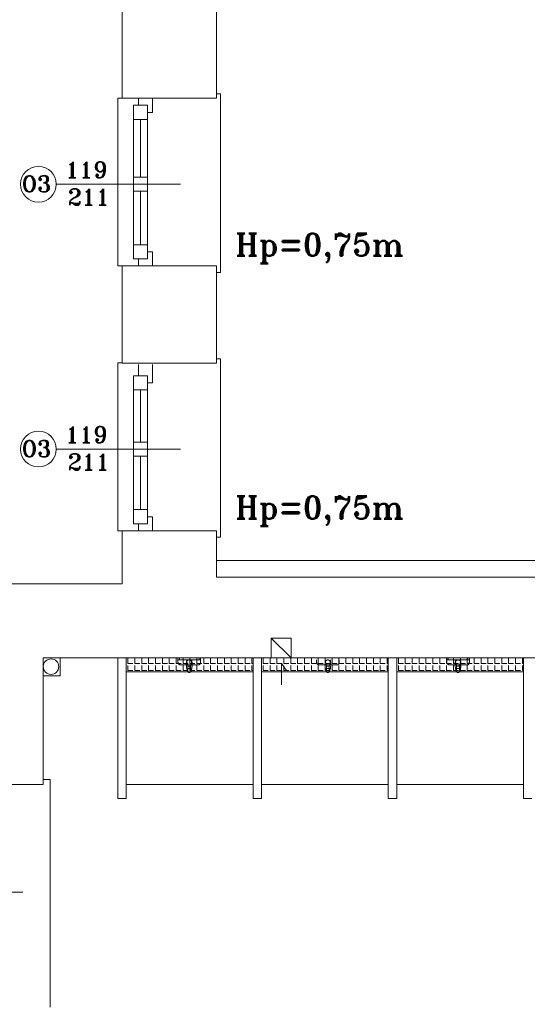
# Model space of a CAD drawing. Header units: millimetres. Extents: x -12354389001 to 271431, y -126469 to 48347.
# Tile 113 of 204: x -128840 to -128479, y -82263 to -81564. Entities that reach past the tile are written whole.
import ezdxf

# ---------------------------------------------------------------- set-up
doc = ezdxf.new("R2010")
doc.units = ezdxf.units.MM
doc.layers.get('0').update_dxf_attribs({"lineweight": 9})
for name, color, linetype, lineweight in [('IS_Text_Odbiornikow_Therm', 7, 'Continuous', 5), ('koncepcja', 252, 'Continuous', 15), ('koncepcja linie przekrojowe', 252, 'Continuous', 20), ('LINIE PRZEKROJOWE', 7, 'Continuous', 13), ('OPISY', 255, 'Continuous', 9), ('stolarka', 252, 'Continuous', 9), ('WYPOSAZENIE', 7, 'Continuous', 15)]:
    doc.layers.add(name, color=color, linetype=linetype, lineweight=lineweight)
doc.styles.add('ROMANS-POTROJNY-0-8-W', font='ROMANT.SHX', dxfattribs={"width": 0.8})

# ---------------------------------------------------------------- blocks, each defined once
blk = doc.blocks.new('dfds')
at = {"color": 252, "linetype": 'Continuous', "lineweight": 13}
for p, q in [((-32660.75, 22633.95), (-32660.75, 22752.95)), ((-32660.75, 22752.95), (-32657.75, 22752.95)), ((-32587.86, 22756.1), (-32590.75, 22756.1)), ((-32587.86, 22756), (-32587.86, 22756.1)), ((-32587.86, 22629.38), (-32587.86, 22756)), ((-32657.75, 22633.95), (-32660.75, 22633.95)), ((-32590.75, 22629.38), (-32587.86, 22629.38)), ((-32587.86, 22568.09), (-32590.75, 22568.09)), ((-32587.86, 22567.99), (-32587.86, 22568.09)), ((-32587.86, 22441.37), (-32587.86, 22567.99)), ((-32660.75, 22445.95), (-32660.75, 22565.18)), ((-32660.75, 22565.18), (-32657.75, 22565.18)), ((-32657.75, 22445.95), (-32660.75, 22445.95)), ((-32590.75, 22441.37), (-32587.86, 22441.37)), ((-32701.75, 22355.83), (-32701.75, 22343.05)), ((-32701.75, 22343.05), (-32701.75, 22355.83)), ((-32544.67, 22336.57), (-32544.67, 22351.7)), ((-32544.67, 22351.7), (-32540.98, 22346.72)), ((-32701.75, 22343.05), (-32713.82, 22343.05)), ((-32713.82, 22343.05), (-32701.75, 22343.05)), ((-32713.82, 22265.83), (-32713.82, 22269.41)), ((-32713.82, 22269.41), (-32708.82, 22269.41)), ((-32708.82, 22269.41), (-32708.82, 22138.83)), ((-32708.82, 22138.83), (-32708.82, 22107.83))]:
    blk.add_line(p, q, dxfattribs=at)
at = {"layer": 'koncepcja', "color": 7, "linetype": 'Continuous', "lineweight": 13}
for p, q in [((-32660.82, 22255.83), (-32660.82, 22355.83)), ((-32654.82, 22265.83), (-32654.82, 22355.83)), ((-32654.82, 22355.83), (-32654.82, 22255.83)), ((-32654.82, 22345.83), (-32654.82, 22355.83)), ((-32653.59, 22351.65), (-32653.59, 22355.21)), ((-32653.59, 22351.65), (-32650.03, 22351.65)), ((-32648.7, 22351.65), (-32648.7, 22355.21)), ((-32648.7, 22351.65), (-32645.14, 22351.65)), ((-32643.81, 22351.65), (-32643.81, 22355.21)), ((-32643.81, 22351.65), (-32640.25, 22351.65)), ((-32638.92, 22351.65), (-32638.92, 22355.21)), ((-32638.92, 22351.65), (-32635.36, 22351.65)), ((-32634.03, 22351.65), (-32634.03, 22355.21)), ((-32634.03, 22351.65), (-32630.48, 22351.65)), ((-32629.14, 22351.65), (-32629.14, 22355.21)), ((-32629.14, 22351.65), (-32625.59, 22351.65)), ((-32624.25, 22351.65), (-32624.25, 22355.21)), ((-32594.92, 22351.65), (-32594.92, 22355.21)), ((-32594.92, 22351.65), (-32591.36, 22351.65)), ((-32590.03, 22351.65), (-32590.03, 22355.21)), ((-32590.03, 22351.65), (-32586.47, 22351.65)), ((-32585.14, 22351.65), (-32585.14, 22355.21)), ((-32585.14, 22351.65), (-32581.58, 22351.65)), ((-32580.25, 22351.65), (-32580.25, 22355.21)), ((-32580.25, 22351.65), (-32576.69, 22351.65)), ((-32575.36, 22351.65), (-32575.36, 22355.21)), ((-32575.36, 22351.65), (-32571.8, 22351.65)), ((-32570.47, 22351.65), (-32570.47, 22355.21)), ((-32570.47, 22351.65), (-32566.91, 22351.65)), ((-32565.58, 22351.65), (-32565.58, 22355.21)), ((-32565.58, 22351.65), (-32564.82, 22351.65)), ((-32564.82, 22355.83), (-32564.82, 22265.83)), ((-32564.82, 22355.83), (-32564.82, 22345.83)), ((-32558.82, 22265.83), (-32558.82, 22355.83)), ((-32558.82, 22345.83), (-32558.82, 22355.83)), ((-32557.59, 22351.65), (-32557.59, 22355.21)), ((-32557.59, 22351.65), (-32554.03, 22351.65)), ((-32552.7, 22351.65), (-32552.7, 22355.21)), ((-32552.7, 22351.65), (-32549.14, 22351.65)), ((-32547.81, 22351.65), (-32547.81, 22355.21)), ((-32547.81, 22351.65), (-32544.25, 22351.65)), ((-32542.92, 22351.65), (-32542.92, 22355.21)), ((-32542.92, 22351.65), (-32539.36, 22351.65)), ((-32538.03, 22351.65), (-32538.03, 22355.21)), ((-32538.03, 22351.65), (-32534.48, 22351.65)), ((-32533.14, 22351.65), (-32533.14, 22355.21)), ((-32533.14, 22351.65), (-32529.59, 22351.65)), ((-32528.25, 22351.65), (-32528.25, 22355.21)), ((-32528.25, 22351.65), (-32524.7, 22351.65)), ((-32489.14, 22351.65), (-32489.14, 22355.21)), ((-32489.14, 22351.65), (-32485.58, 22351.65)), ((-32484.25, 22351.65), (-32484.25, 22355.21)), ((-32484.25, 22351.65), (-32480.69, 22351.65)), ((-32479.36, 22351.65), (-32479.36, 22355.21)), ((-32479.36, 22351.65), (-32475.8, 22351.65)), ((-32474.47, 22351.65), (-32474.47, 22355.21)), ((-32474.47, 22351.65), (-32470.91, 22351.65)), ((-32469.58, 22351.65), (-32469.58, 22355.21)), ((-32469.58, 22351.65), (-32468.82, 22351.65)), ((-32468.82, 22355.83), (-32468.82, 22265.83)), ((-32468.82, 22355.83), (-32468.82, 22345.83)), ((-32462.82, 22265.83), (-32462.82, 22355.83)), ((-32461.59, 22351.65), (-32461.59, 22355.21)), ((-32461.59, 22351.65), (-32458.03, 22351.65)), ((-32456.7, 22351.65), (-32456.7, 22355.21)), ((-32456.7, 22351.65), (-32453.14, 22351.65)), ((-32451.81, 22351.65), (-32451.81, 22355.21)), ((-32451.81, 22351.65), (-32448.25, 22351.65)), ((-32446.92, 22351.65), (-32446.92, 22355.21)), ((-32446.92, 22351.65), (-32443.36, 22351.65)), ((-32442.03, 22351.65), (-32442.03, 22355.21)), ((-32442.03, 22351.65), (-32438.48, 22351.65)), ((-32437.14, 22351.65), (-32437.14, 22355.21)), ((-32437.14, 22351.65), (-32433.59, 22351.65)), ((-32432.25, 22351.65), (-32432.25, 22355.21)), ((-32393.14, 22351.65), (-32393.14, 22355.21)), ((-32393.14, 22351.65), (-32389.58, 22351.65)), ((-32388.25, 22351.65), (-32388.25, 22355.21)), ((-32388.25, 22351.65), (-32384.69, 22351.65)), ((-32383.36, 22351.65), (-32383.36, 22355.21)), ((-32383.36, 22351.65), (-32379.8, 22351.65)), ((-32378.47, 22351.65), (-32378.47, 22355.21)), ((-32378.47, 22351.65), (-32374.91, 22351.65)), ((-32373.58, 22351.65), (-32373.58, 22355.21)), ((-32373.58, 22351.65), (-32372.82, 22351.65)), ((-32372.82, 22355.83), (-32372.82, 22265.83)), ((-32653.59, 22346.76), (-32653.59, 22350.32)), ((-32653.59, 22346.76), (-32650.03, 22346.76)), ((-32648.7, 22346.76), (-32648.7, 22350.32)), ((-32648.7, 22346.76), (-32645.14, 22346.76)), ((-32643.81, 22346.76), (-32643.81, 22350.32)), ((-32643.81, 22346.76), (-32640.25, 22346.76)), ((-32638.92, 22346.76), (-32638.92, 22350.32)), ((-32638.92, 22346.76), (-32635.36, 22346.76)), ((-32634.03, 22346.76), (-32634.03, 22350.32)), ((-32634.03, 22346.76), (-32630.48, 22346.76)), ((-32629.14, 22346.76), (-32629.14, 22350.32)), ((-32629.14, 22346.76), (-32625.59, 22346.76)), ((-32624.25, 22346.76), (-32624.25, 22350.32)), ((-32594.92, 22346.76), (-32594.92, 22350.32)), ((-32594.92, 22346.76), (-32591.36, 22346.76)), ((-32590.03, 22346.76), (-32590.03, 22350.32)), ((-32590.03, 22346.76), (-32586.47, 22346.76)), ((-32585.14, 22346.76), (-32585.14, 22350.32)), ((-32585.14, 22346.76), (-32581.58, 22346.76)), ((-32580.25, 22346.76), (-32580.25, 22350.32)), ((-32580.25, 22346.76), (-32576.69, 22346.76)), ((-32575.36, 22346.76), (-32575.36, 22350.32)), ((-32575.36, 22346.76), (-32571.8, 22346.76)), ((-32570.47, 22346.76), (-32570.47, 22350.32)), ((-32570.47, 22346.76), (-32566.91, 22346.76)), ((-32565.58, 22346.76), (-32565.58, 22350.32)), ((-32565.58, 22346.76), (-32564.82, 22346.76)), ((-32558.82, 22345.83), (-32558.82, 22345.83)), ((-32558.82, 22345.83), (-32558.82, 22345.83)), ((-32557.59, 22346.76), (-32557.59, 22350.32)), ((-32557.59, 22346.76), (-32554.03, 22346.76)), ((-32552.7, 22346.76), (-32552.7, 22350.32)), ((-32552.7, 22346.76), (-32549.14, 22346.76)), ((-32547.81, 22346.76), (-32547.81, 22350.32)), ((-32547.81, 22346.76), (-32544.25, 22346.76)), ((-32542.92, 22346.76), (-32542.92, 22350.32)), ((-32542.92, 22346.76), (-32539.36, 22346.76)), ((-32538.03, 22346.76), (-32538.03, 22350.32)), ((-32538.03, 22346.76), (-32534.48, 22346.76)), ((-32533.14, 22346.76), (-32533.14, 22350.32)), ((-32533.14, 22346.76), (-32529.59, 22346.76)), ((-32528.25, 22346.76), (-32528.25, 22350.32)), ((-32528.25, 22346.76), (-32524.7, 22346.76)), ((-32489.14, 22346.76), (-32489.14, 22350.32)), ((-32489.14, 22346.76), (-32485.58, 22346.76)), ((-32484.25, 22346.76), (-32484.25, 22350.32)), ((-32484.25, 22346.76), (-32480.69, 22346.76)), ((-32479.36, 22346.76), (-32479.36, 22350.32)), ((-32479.36, 22346.76), (-32475.8, 22346.76)), ((-32474.47, 22346.76), (-32474.47, 22350.32)), ((-32474.47, 22346.76), (-32470.91, 22346.76)), ((-32469.58, 22346.76), (-32469.58, 22350.32)), ((-32469.58, 22346.76), (-32468.82, 22346.76)), ((-32462.82, 22345.83), (-32462.82, 22345.83)), ((-32462.82, 22345.83), (-32462.82, 22345.83)), ((-32461.59, 22346.76), (-32461.59, 22350.32)), ((-32461.59, 22346.76), (-32458.03, 22346.76)), ((-32456.7, 22346.76), (-32456.7, 22350.32)), ((-32456.7, 22346.76), (-32453.14, 22346.76)), ((-32451.81, 22346.76), (-32451.81, 22350.32)), ((-32451.81, 22346.76), (-32448.25, 22346.76)), ((-32446.92, 22346.76), (-32446.92, 22350.32)), ((-32446.92, 22346.76), (-32443.36, 22346.76)), ((-32442.03, 22346.76), (-32442.03, 22350.32)), ((-32442.03, 22346.76), (-32438.48, 22346.76)), ((-32437.14, 22346.76), (-32437.14, 22350.32)), ((-32437.14, 22346.76), (-32433.59, 22346.76)), ((-32432.25, 22346.76), (-32432.25, 22350.32)), ((-32393.14, 22346.76), (-32393.14, 22350.32)), ((-32393.14, 22346.76), (-32389.58, 22346.76)), ((-32388.25, 22346.76), (-32388.25, 22350.32)), ((-32388.25, 22346.76), (-32384.69, 22346.76)), ((-32383.36, 22346.76), (-32383.36, 22350.32)), ((-32383.36, 22346.76), (-32379.8, 22346.76)), ((-32378.47, 22346.76), (-32378.47, 22350.32)), ((-32378.47, 22346.76), (-32374.91, 22346.76)), ((-32373.58, 22346.76), (-32373.58, 22350.32)), ((-32373.58, 22346.76), (-32372.82, 22346.76)), ((-32564.82, 22265.83), (-32654.82, 22265.83)), ((-32468.82, 22265.83), (-32558.82, 22265.83)), ((-32372.82, 22265.83), (-32462.82, 22265.83)), ((-32654.82, 22255.83), (-32660.82, 22255.83))]:
    blk.add_line(p, q, dxfattribs=at)
at = {"layer": 'koncepcja', "color": 252, "linetype": 'Continuous', "lineweight": 13}
for p, q in [((-32654.82, 22355.83), (-32564.82, 22355.83)), ((-32558.82, 22355.83), (-32468.82, 22355.83)), ((-32654.82, 22345.83), (-32654.82, 22345.83)), ((-32654.82, 22345.83), (-32654.82, 22345.83))]:
    blk.add_line(p, q, dxfattribs=at)
at = {"layer": 'koncepcja linie przekrojowe', "color": 252, "linetype": 'Continuous', "lineweight": 13}
for p, q in [((-32232.67, 22424.95), (-32590.75, 22424.95)), ((-32590.75, 22424.95), (-32590.75, 22412.95)), ((-32590.75, 22412.95), (-32232.67, 22412.95)), ((-32558.82, 22255.83), (-32564.82, 22255.83)), ((-32462.82, 22255.83), (-32468.82, 22255.83)), ((-32366.82, 22255.83), (-32372.82, 22255.83))]:
    blk.add_line(p, q, dxfattribs=at)
at = {"layer": 'koncepcja linie przekrojowe', "color": 7, "linetype": 'Continuous', "lineweight": 13}
for p, q in [((-32564.82, 22255.83), (-32564.82, 22355.83)), ((-32558.82, 22355.83), (-32558.82, 22255.83)), ((-32468.82, 22255.83), (-32468.82, 22355.83)), ((-32462.82, 22355.83), (-32462.82, 22255.83)), ((-32372.82, 22255.83), (-32372.82, 22355.83))]:
    blk.add_line(p, q, dxfattribs=at)
at = {"layer": 'LINIE PRZEKROJOWE', "color": 252, "linetype": 'Continuous', "lineweight": 13}
for p, q in [((-32657.75, 22838.95), (-32657.75, 22752.95)), ((-32590.75, 22820.95), (-32590.75, 22756.95)), ((-32590.75, 22797.45), (-32590.75, 22752.95)), ((-32590.75, 22797.45), (-32590.75, 22752.95)), ((-32590.75, 22752.95), (-32657.75, 22752.95)), ((-32590.75, 22633.95), (-32657.75, 22633.95)), ((-32657.75, 22633.95), (-32657.75, 22564.95)), ((-32590.75, 22633.95), (-32590.75, 22564.95)), ((-32590.75, 22633.95), (-32590.75, 22564.95)), ((-32590.75, 22633.95), (-32590.75, 22564.95)), ((-32590.75, 22564.95), (-32657.75, 22564.95)), ((-32590.75, 22445.95), (-32657.75, 22445.95)), ((-32657.75, 22445.95), (-32657.75, 22427.83)), ((-32590.75, 22445.95), (-32590.75, 22412.95)), ((-32590.75, 22445.95), (-32590.75, 22412.95)), ((-32657.75, 22408.24), (-32657.75, 22427.83)), ((-32763.75, 22408.24), (-32657.75, 22408.24)), ((-32590.75, 22412.95), (-32124.82, 22412.95)), ((-32551.83, 22355.83), (-32551.83, 22369.83)), ((-32551.83, 22369.83), (-32537.83, 22369.83)), ((-32551.83, 22369.83), (-32537.83, 22355.83)), ((-32537.83, 22369.83), (-32537.83, 22355.83)), ((-32683, 22355.83), (-32713.82, 22355.83)), ((-32713.82, 22355.83), (-32713.82, 22333.46)), ((-32683, 22355.83), (-32392.82, 22355.83)), ((-32392.82, 22355.83), (-32197.82, 22355.83)), ((-32713.82, 22265.83), (-32713.82, 22333.46)), ((-32713.82, 22265.83), (-32763.75, 22265.83))]:
    blk.add_line(p, q, dxfattribs=at)
blk.add_circle((-32708.2, 22349.5), 5.5, dxfattribs=at)
at = {"layer": 'OPISY', "color": 252, "linetype": 'Continuous', "lineweight": 13}
for p, q in [((-32704.5, 22691.95), (-32616.39, 22691.95)), ((-32704.5, 22503.95), (-32616.39, 22503.95)), ((-32816.4, 22189.33), (-32728.3, 22189.33))]:
    blk.add_line(p, q, dxfattribs=at)
for centre in [(-32717.19, 22691.95), (-32717.19, 22503.95)]:
    blk.add_circle(centre, 12.7, dxfattribs=at)
at = {"layer": 'stolarka', "color": 252, "linetype": 'Continuous', "lineweight": 13}
for p, q in [((-32646.09, 22747.95), (-32646.09, 22752.95)), ((-32636.09, 22752.95), (-32636.09, 22742.95)), ((-32649.75, 22737.95), (-32649.75, 22747.95)), ((-32649.75, 22747.95), (-32639.75, 22747.95)), ((-32649.75, 22638.95), (-32649.75, 22742.95)), ((-32639.75, 22747.95), (-32639.75, 22737.95)), ((-32639.75, 22642.95), (-32639.75, 22746.95)), ((-32636.09, 22742.95), (-32639.75, 22742.95)), ((-32639.75, 22737.95), (-32649.75, 22737.95)), ((-32644.75, 22696.95), (-32644.75, 22737.95)), ((-32649.75, 22686.95), (-32649.75, 22696.95)), ((-32649.75, 22696.95), (-32639.75, 22696.95)), ((-32639.75, 22696.95), (-32639.75, 22686.95)), ((-32639.75, 22686.95), (-32649.75, 22686.95)), ((-32644.75, 22648.95), (-32644.75, 22686.95)), ((-32649.75, 22638.95), (-32649.75, 22648.95)), ((-32649.75, 22648.95), (-32639.75, 22648.95)), ((-32639.75, 22648.95), (-32639.75, 22638.95)), ((-32639.75, 22638.95), (-32649.75, 22638.95)), ((-32646.09, 22633.95), (-32646.09, 22638.95)), ((-32639.75, 22643.95), (-32636.09, 22643.95)), ((-32636.09, 22643.95), (-32636.09, 22633.95)), ((-32636.09, 22633.95), (-32646.09, 22633.95)), ((-32646.09, 22555.95), (-32646.09, 22563.95)), ((-32636.09, 22563.95), (-32636.09, 22550.95)), ((-32649.75, 22545.95), (-32649.75, 22555.95)), ((-32649.75, 22555.95), (-32639.75, 22555.95)), ((-32649.75, 22450.95), (-32649.75, 22554.95)), ((-32639.75, 22555.95), (-32639.75, 22545.95)), ((-32639.75, 22450.95), (-32639.75, 22554.95)), ((-32636.09, 22550.95), (-32639.75, 22550.95)), ((-32639.75, 22545.95), (-32649.75, 22545.95)), ((-32644.75, 22508.95), (-32644.75, 22545.95)), ((-32649.75, 22498.95), (-32649.75, 22508.95)), ((-32649.75, 22508.95), (-32639.75, 22508.95)), ((-32639.75, 22508.95), (-32639.75, 22498.95)), ((-32639.75, 22498.95), (-32649.75, 22498.95)), ((-32644.75, 22460.95), (-32644.75, 22498.95)), ((-32649.75, 22450.95), (-32649.75, 22460.95)), ((-32649.75, 22460.95), (-32639.75, 22460.95)), ((-32639.75, 22460.95), (-32639.75, 22450.95)), ((-32639.75, 22455.95), (-32636.09, 22455.95)), ((-32636.09, 22455.95), (-32636.09, 22445.95)), ((-32639.75, 22450.95), (-32649.75, 22450.95)), ((-32646.09, 22445.95), (-32646.09, 22450.95)), ((-32636.09, 22445.95), (-32646.09, 22445.95))]:
    blk.add_line(p, q, dxfattribs=at)
at = {"layer": 'WYPOSAZENIE', "color": 7, "linetype": 'Continuous', "lineweight": 13}
for p, q in [((-32624.25, 22351.65), (-32620.7, 22351.65)), ((-32619.36, 22351.65), (-32619.36, 22355.21)), ((-32619.36, 22351.65), (-32615.81, 22351.65)), ((-32614.47, 22351.65), (-32614.47, 22355.21)), ((-32614.47, 22351.65), (-32610.92, 22351.65)), ((-32612.11, 22354.29), (-32611.11, 22349.79)), ((-32609.58, 22351.65), (-32609.58, 22355.21)), ((-32609.58, 22351.65), (-32606.03, 22351.65)), ((-32609.11, 22349.79), (-32608.11, 22354.29)), ((-32604.69, 22351.65), (-32604.69, 22355.21)), ((-32604.69, 22351.65), (-32601.14, 22351.65)), ((-32599.8, 22351.65), (-32599.8, 22355.21)), ((-32599.8, 22351.65), (-32596.25, 22351.65)), ((-32523.36, 22351.65), (-32523.36, 22355.21)), ((-32523.36, 22351.65), (-32519.81, 22351.65)), ((-32518.47, 22351.65), (-32518.47, 22355.21)), ((-32518.47, 22351.65), (-32514.92, 22351.65)), ((-32513.7, 22354.29), (-32512.7, 22349.79)), ((-32513.58, 22351.65), (-32513.58, 22355.21)), ((-32513.58, 22351.65), (-32510.03, 22351.65)), ((-32510.7, 22349.79), (-32509.7, 22354.29)), ((-32508.69, 22351.65), (-32508.69, 22355.21)), ((-32508.69, 22351.65), (-32505.14, 22351.65)), ((-32503.8, 22351.65), (-32503.8, 22355.21)), ((-32503.8, 22351.65), (-32500.25, 22351.65)), ((-32498.92, 22351.65), (-32498.92, 22355.21)), ((-32498.92, 22351.65), (-32495.36, 22351.65)), ((-32494.03, 22351.65), (-32494.03, 22355.21)), ((-32494.03, 22351.65), (-32490.47, 22351.65)), ((-32432.25, 22351.65), (-32428.7, 22351.65)), ((-32427.36, 22351.65), (-32427.36, 22355.21)), ((-32427.36, 22351.65), (-32423.81, 22351.65)), ((-32422.47, 22351.65), (-32422.47, 22355.21)), ((-32422.47, 22351.65), (-32418.92, 22351.65)), ((-32421.25, 22354.29), (-32420.25, 22349.79)), ((-32418.25, 22349.79), (-32417.25, 22354.29)), ((-32417.58, 22351.65), (-32417.58, 22355.21)), ((-32417.58, 22351.65), (-32414.03, 22351.65)), ((-32412.69, 22351.65), (-32412.69, 22355.21)), ((-32412.69, 22351.65), (-32409.14, 22351.65)), ((-32407.8, 22351.65), (-32407.8, 22355.21)), ((-32407.8, 22351.65), (-32404.25, 22351.65)), ((-32402.92, 22351.65), (-32402.92, 22355.21)), ((-32402.92, 22351.65), (-32399.36, 22351.65)), ((-32398.03, 22351.65), (-32398.03, 22355.21)), ((-32398.03, 22351.65), (-32394.47, 22351.65)), ((-32654.82, 22345.83), (-32564.82, 22345.83)), ((-32654.82, 22345.83), (-32564.82, 22345.83)), ((-32564.82, 22345.83), (-32654.82, 22345.83)), ((-32624.25, 22346.76), (-32620.7, 22346.76)), ((-32619.36, 22346.76), (-32619.36, 22350.32)), ((-32619.36, 22346.76), (-32615.81, 22346.76)), ((-32614.47, 22346.76), (-32614.47, 22350.32)), ((-32614.47, 22346.76), (-32610.92, 22346.76)), ((-32611.11, 22349.79), (-32609.11, 22349.79)), ((-32609.11, 22348.29), (-32611.11, 22348.29)), ((-32609.58, 22346.76), (-32609.58, 22350.32)), ((-32609.58, 22346.76), (-32606.03, 22346.76)), ((-32604.69, 22346.76), (-32604.69, 22350.32)), ((-32604.69, 22346.76), (-32601.14, 22346.76)), ((-32599.8, 22346.76), (-32599.8, 22350.32)), ((-32599.8, 22346.76), (-32596.25, 22346.76)), ((-32558.82, 22345.83), (-32468.82, 22345.83)), ((-32558.82, 22345.83), (-32468.82, 22345.83)), ((-32468.82, 22345.83), (-32558.82, 22345.83)), ((-32523.36, 22346.76), (-32523.36, 22350.32)), ((-32523.36, 22346.76), (-32519.81, 22346.76)), ((-32518.47, 22346.76), (-32518.47, 22350.32)), ((-32518.47, 22346.76), (-32514.92, 22346.76)), ((-32513.58, 22346.76), (-32513.58, 22350.32)), ((-32513.58, 22346.76), (-32510.03, 22346.76)), ((-32512.7, 22349.79), (-32510.7, 22349.79)), ((-32510.7, 22348.29), (-32512.7, 22348.29)), ((-32508.69, 22346.76), (-32508.69, 22350.32)), ((-32508.69, 22346.76), (-32505.14, 22346.76)), ((-32503.8, 22346.76), (-32503.8, 22350.32)), ((-32503.8, 22346.76), (-32500.25, 22346.76)), ((-32498.92, 22346.76), (-32498.92, 22350.32)), ((-32498.92, 22346.76), (-32495.36, 22346.76)), ((-32494.03, 22346.76), (-32494.03, 22350.32)), ((-32494.03, 22346.76), (-32490.47, 22346.76)), ((-32462.82, 22345.83), (-32372.82, 22345.83)), ((-32462.82, 22345.83), (-32372.82, 22345.83)), ((-32432.25, 22346.76), (-32428.7, 22346.76)), ((-32427.36, 22346.76), (-32427.36, 22350.32)), ((-32427.36, 22346.76), (-32423.81, 22346.76)), ((-32422.47, 22346.76), (-32422.47, 22350.32)), ((-32422.47, 22346.76), (-32418.92, 22346.76)), ((-32420.25, 22349.79), (-32418.25, 22349.79)), ((-32418.25, 22348.29), (-32420.25, 22348.29)), ((-32417.58, 22346.76), (-32417.58, 22350.32)), ((-32417.58, 22346.76), (-32414.03, 22346.76)), ((-32412.69, 22346.76), (-32412.69, 22350.32)), ((-32412.69, 22346.76), (-32409.14, 22346.76)), ((-32407.8, 22346.76), (-32407.8, 22350.32)), ((-32407.8, 22346.76), (-32404.25, 22346.76)), ((-32402.92, 22346.76), (-32402.92, 22350.32)), ((-32402.92, 22346.76), (-32399.36, 22346.76)), ((-32398.03, 22346.76), (-32398.03, 22350.32)), ((-32398.03, 22346.76), (-32394.47, 22346.76))]:
    blk.add_line(p, q, dxfattribs=at)
at = {"layer": 'WYPOSAZENIE', "color": 252, "linetype": 'Continuous', "lineweight": 13}
for p, q in [((-32618.11, 22354.29), (-32618.11, 22355.79)), ((-32617.11, 22354.29), (-32618.11, 22354.29)), ((-32617.11, 22355.79), (-32617.11, 22354.29)), ((-32608.11, 22354.29), (-32612.11, 22354.29)), ((-32603.11, 22354.29), (-32603.11, 22355.79)), ((-32602.11, 22354.29), (-32603.11, 22354.29)), ((-32602.11, 22355.79), (-32602.11, 22354.29)), ((-32427.25, 22354.29), (-32427.25, 22355.79)), ((-32426.25, 22354.29), (-32427.25, 22354.29)), ((-32426.25, 22355.79), (-32426.25, 22354.29)), ((-32417.25, 22354.29), (-32421.25, 22354.29)), ((-32412.25, 22354.29), (-32412.25, 22355.79)), ((-32411.25, 22354.29), (-32412.25, 22354.29)), ((-32411.25, 22355.79), (-32411.25, 22354.29))]:
    blk.add_line(p, q, dxfattribs=at)
at = {"layer": 'WYPOSAZENIE', "color": 7, "linetype": 'Continuous', "lineweight": 13}
for points, knots in [([(-32618.11, 22352.79), (-32618.11, 22352.88), (-32618.11, 22353.04), (-32618.11, 22353.28), (-32618.11, 22353.49), (-32618.11, 22353.67), (-32618.11, 22353.84), (-32618.11, 22353.97), (-32618.11, 22354.08), (-32618.11, 22354.17), (-32618.11, 22354.23), (-32618.11, 22354.27), (-32618.11, 22354.29), (-32618.11, 22354.29)], [0, 0, 0, 0, 0.260331, 0.495868, 0.706612, 0.892562, 1.053719, 1.190083, 1.301653, 1.38843, 1.450413, 1.487603, 1.5, 1.5, 1.5, 1.5]), ([(-32616.11, 22350.79), (-32616.2, 22350.79), (-32616.39, 22350.8), (-32616.65, 22350.84), (-32616.91, 22350.91), (-32617.16, 22351.01), (-32617.39, 22351.14), (-32617.6, 22351.31), (-32617.77, 22351.53), (-32617.92, 22351.78), (-32618.03, 22352.08), (-32618.1, 22352.42), (-32618.11, 22352.66), (-32618.11, 22352.79)], [0, 0, 0, 0, 0.272276, 0.542692, 0.810227, 1.07504, 1.338798, 1.604973, 1.87895, 2.16785, 2.480019, 2.824368, 3.209791, 3.209791, 3.209791, 3.209791]), ([(-32612.11, 22352.29), (-32612.11, 22352.38), (-32612.1, 22352.56), (-32612.03, 22352.83), (-32611.92, 22353.09), (-32611.77, 22353.34), (-32611.59, 22353.56), (-32611.39, 22353.77), (-32611.16, 22353.95), (-32610.92, 22354.09), (-32610.66, 22354.2), (-32610.39, 22354.27), (-32610.2, 22354.29), (-32610.11, 22354.29)], [0, 0, 0, 0, 0.273037, 0.549292, 0.830058, 1.115075, 1.403036, 1.692041, 1.980001, 2.265018, 2.545785, 2.82204, 3.095076, 3.095076, 3.095076, 3.095076]), ([(-32612.11, 22350.29), (-32612.11, 22350.34), (-32612.11, 22350.45), (-32612.11, 22350.61), (-32612.11, 22350.79), (-32612.11, 22350.99), (-32612.11, 22351.19), (-32612.11, 22351.39), (-32612.11, 22351.59), (-32612.11, 22351.79), (-32612.11, 22351.97), (-32612.11, 22352.14), (-32612.11, 22352.24), (-32612.11, 22352.29)], [0, 0, 0, 0, 0.148009, 0.316304, 0.500376, 0.695718, 0.897821, 1.102179, 1.304282, 1.499624, 1.683696, 1.851991, 2, 2, 2, 2]), ([(-32610.11, 22354.29), (-32610.02, 22354.29), (-32609.84, 22354.27), (-32609.57, 22354.2), (-32609.31, 22354.09), (-32609.07, 22353.95), (-32608.84, 22353.77), (-32608.64, 22353.56), (-32608.46, 22353.34), (-32608.31, 22353.09), (-32608.2, 22352.83), (-32608.13, 22352.56), (-32608.11, 22352.38), (-32608.11, 22352.29)], [0, 0, 0, 0, 0.273037, 0.549292, 0.830058, 1.115075, 1.403036, 1.692041, 1.980001, 2.265018, 2.545785, 2.82204, 3.095076, 3.095076, 3.095076, 3.095076]), ([(-32608.11, 22352.29), (-32608.11, 22352.24), (-32608.11, 22352.15), (-32608.11, 22352.01), (-32608.11, 22351.87), (-32608.11, 22351.72), (-32608.11, 22351.56), (-32608.11, 22351.39), (-32608.11, 22351.2), (-32608.11, 22351), (-32608.11, 22350.78), (-32608.11, 22350.54), (-32608.11, 22350.38), (-32608.11, 22350.29)], [0, 0, 0, 0, 0.136739, 0.275733, 0.419234, 0.569497, 0.728775, 0.899324, 1.083396, 1.283246, 1.501127, 1.739294, 2, 2, 2, 2]), ([(-32602.11, 22352.79), (-32602.11, 22352.66), (-32602.12, 22352.42), (-32602.16, 22352.08), (-32602.23, 22351.78), (-32602.33, 22351.53), (-32602.46, 22351.31), (-32602.64, 22351.14), (-32602.85, 22351), (-32603.11, 22350.9), (-32603.4, 22350.83), (-32603.74, 22350.8), (-32603.99, 22350.79), (-32604.11, 22350.79)], [0, 0, 0, 0, 0.384885, 0.724568, 1.024891, 1.293879, 1.542296, 1.783488, 2.031905, 2.300893, 2.601217, 2.940899, 3.325784, 3.325784, 3.325784, 3.325784]), ([(-32602.11, 22354.29), (-32602.11, 22354.29), (-32602.11, 22354.27), (-32602.11, 22354.23), (-32602.11, 22354.17), (-32602.11, 22354.08), (-32602.11, 22353.97), (-32602.11, 22353.84), (-32602.11, 22353.67), (-32602.11, 22353.49), (-32602.11, 22353.28), (-32602.11, 22353.04), (-32602.11, 22352.88), (-32602.11, 22352.79)], [0, 0, 0, 0, 0.012397, 0.049587, 0.11157, 0.198347, 0.309917, 0.446281, 0.607438, 0.793388, 1.004132, 1.239669, 1.5, 1.5, 1.5, 1.5]), ([(-32519.7, 22352.79), (-32519.7, 22352.88), (-32519.7, 22353.04), (-32519.7, 22353.28), (-32519.7, 22353.49), (-32519.7, 22353.67), (-32519.7, 22353.84), (-32519.7, 22353.97), (-32519.7, 22354.08), (-32519.7, 22354.17), (-32519.7, 22354.23), (-32519.7, 22354.27), (-32519.7, 22354.29), (-32519.7, 22354.29)], [0, 0, 0, 0, 0.260331, 0.495868, 0.706612, 0.892562, 1.053719, 1.190083, 1.301653, 1.38843, 1.450413, 1.487603, 1.5, 1.5, 1.5, 1.5]), ([(-32517.7, 22350.79), (-32517.8, 22350.79), (-32517.98, 22350.8), (-32518.24, 22350.84), (-32518.5, 22350.91), (-32518.75, 22351.01), (-32518.98, 22351.14), (-32519.19, 22351.31), (-32519.37, 22351.53), (-32519.51, 22351.78), (-32519.62, 22352.08), (-32519.69, 22352.42), (-32519.7, 22352.66), (-32519.7, 22352.79)], [0, 0, 0, 0, 0.272276, 0.542692, 0.810227, 1.07504, 1.338798, 1.604973, 1.87895, 2.16785, 2.480019, 2.824368, 3.209791, 3.209791, 3.209791, 3.209791]), ([(-32513.7, 22352.29), (-32513.7, 22352.38), (-32513.69, 22352.56), (-32513.62, 22352.83), (-32513.51, 22353.09), (-32513.36, 22353.34), (-32513.18, 22353.56), (-32512.98, 22353.77), (-32512.75, 22353.95), (-32512.51, 22354.09), (-32512.25, 22354.2), (-32511.98, 22354.27), (-32511.8, 22354.29), (-32511.7, 22354.29)], [0, 0, 0, 0, 0.273037, 0.549292, 0.830058, 1.115075, 1.403036, 1.692041, 1.980001, 2.265018, 2.545785, 2.82204, 3.095076, 3.095076, 3.095076, 3.095076]), ([(-32513.7, 22350.29), (-32513.7, 22350.34), (-32513.7, 22350.45), (-32513.7, 22350.61), (-32513.7, 22350.79), (-32513.7, 22350.99), (-32513.7, 22351.19), (-32513.7, 22351.39), (-32513.7, 22351.59), (-32513.7, 22351.79), (-32513.7, 22351.97), (-32513.7, 22352.14), (-32513.7, 22352.24), (-32513.7, 22352.29)], [0, 0, 0, 0, 0.148009, 0.316304, 0.500376, 0.695718, 0.897821, 1.102179, 1.304282, 1.499624, 1.683696, 1.851991, 2, 2, 2, 2]), ([(-32511.7, 22354.29), (-32511.61, 22354.29), (-32511.43, 22354.27), (-32511.16, 22354.2), (-32510.9, 22354.09), (-32510.66, 22353.95), (-32510.43, 22353.77), (-32510.23, 22353.56), (-32510.05, 22353.34), (-32509.9, 22353.09), (-32509.79, 22352.83), (-32509.72, 22352.56), (-32509.7, 22352.38), (-32509.7, 22352.29)], [0, 0, 0, 0, 0.273037, 0.549292, 0.830058, 1.115075, 1.403036, 1.692041, 1.980001, 2.265018, 2.545785, 2.82204, 3.095076, 3.095076, 3.095076, 3.095076]), ([(-32509.7, 22352.29), (-32509.7, 22352.24), (-32509.7, 22352.15), (-32509.7, 22352.01), (-32509.7, 22351.87), (-32509.7, 22351.72), (-32509.7, 22351.56), (-32509.7, 22351.39), (-32509.7, 22351.2), (-32509.7, 22351), (-32509.7, 22350.78), (-32509.7, 22350.54), (-32509.7, 22350.38), (-32509.7, 22350.29)], [0, 0, 0, 0, 0.136739, 0.275733, 0.419234, 0.569497, 0.728775, 0.899324, 1.083396, 1.283246, 1.501127, 1.739294, 2, 2, 2, 2]), ([(-32503.7, 22352.79), (-32503.7, 22352.66), (-32503.71, 22352.42), (-32503.75, 22352.08), (-32503.82, 22351.78), (-32503.92, 22351.53), (-32504.05, 22351.31), (-32504.23, 22351.14), (-32504.44, 22351), (-32504.7, 22350.9), (-32504.99, 22350.83), (-32505.33, 22350.8), (-32505.58, 22350.79), (-32505.7, 22350.79)], [0, 0, 0, 0, 0.384885, 0.724568, 1.024891, 1.293879, 1.542296, 1.783488, 2.031905, 2.300893, 2.601217, 2.940899, 3.325784, 3.325784, 3.325784, 3.325784]), ([(-32503.7, 22354.29), (-32503.7, 22354.29), (-32503.7, 22354.27), (-32503.7, 22354.23), (-32503.7, 22354.17), (-32503.7, 22354.08), (-32503.7, 22353.97), (-32503.7, 22353.84), (-32503.7, 22353.67), (-32503.7, 22353.49), (-32503.7, 22353.28), (-32503.7, 22353.04), (-32503.7, 22352.88), (-32503.7, 22352.79)], [0, 0, 0, 0, 0.012397, 0.049587, 0.11157, 0.198347, 0.309917, 0.446281, 0.607438, 0.793388, 1.004132, 1.239669, 1.5, 1.5, 1.5, 1.5]), ([(-32427.25, 22352.79), (-32427.25, 22352.88), (-32427.25, 22353.04), (-32427.25, 22353.28), (-32427.25, 22353.49), (-32427.25, 22353.67), (-32427.25, 22353.84), (-32427.25, 22353.97), (-32427.25, 22354.08), (-32427.25, 22354.17), (-32427.25, 22354.23), (-32427.25, 22354.27), (-32427.25, 22354.29), (-32427.25, 22354.29)], [0, 0, 0, 0, 0.260331, 0.495868, 0.706612, 0.892562, 1.053719, 1.190083, 1.301653, 1.38843, 1.450413, 1.487603, 1.5, 1.5, 1.5, 1.5]), ([(-32425.25, 22350.79), (-32425.35, 22350.79), (-32425.53, 22350.8), (-32425.79, 22350.84), (-32426.05, 22350.91), (-32426.3, 22351.01), (-32426.53, 22351.14), (-32426.74, 22351.31), (-32426.92, 22351.53), (-32427.06, 22351.78), (-32427.17, 22352.08), (-32427.24, 22352.42), (-32427.25, 22352.66), (-32427.25, 22352.79)], [0, 0, 0, 0, 0.272276, 0.542692, 0.810227, 1.07504, 1.338798, 1.604973, 1.87895, 2.16785, 2.480019, 2.824368, 3.209791, 3.209791, 3.209791, 3.209791]), ([(-32421.25, 22352.29), (-32421.25, 22352.38), (-32421.24, 22352.56), (-32421.17, 22352.83), (-32421.06, 22353.09), (-32420.91, 22353.34), (-32420.73, 22353.56), (-32420.53, 22353.77), (-32420.3, 22353.95), (-32420.06, 22354.09), (-32419.8, 22354.2), (-32419.53, 22354.27), (-32419.35, 22354.29), (-32419.25, 22354.29)], [0, 0, 0, 0, 0.273037, 0.549292, 0.830058, 1.115075, 1.403036, 1.692041, 1.980001, 2.265018, 2.545785, 2.82204, 3.095076, 3.095076, 3.095076, 3.095076]), ([(-32421.25, 22350.29), (-32421.25, 22350.34), (-32421.25, 22350.45), (-32421.25, 22350.61), (-32421.25, 22350.79), (-32421.25, 22350.99), (-32421.25, 22351.19), (-32421.25, 22351.39), (-32421.25, 22351.59), (-32421.25, 22351.79), (-32421.25, 22351.97), (-32421.25, 22352.14), (-32421.25, 22352.24), (-32421.25, 22352.29)], [0, 0, 0, 0, 0.148009, 0.316304, 0.500376, 0.695718, 0.897821, 1.102179, 1.304282, 1.499624, 1.683696, 1.851991, 2, 2, 2, 2]), ([(-32419.25, 22354.29), (-32419.16, 22354.29), (-32418.98, 22354.27), (-32418.71, 22354.2), (-32418.45, 22354.09), (-32418.21, 22353.95), (-32417.98, 22353.77), (-32417.78, 22353.56), (-32417.6, 22353.34), (-32417.45, 22353.09), (-32417.34, 22352.83), (-32417.27, 22352.56), (-32417.25, 22352.38), (-32417.25, 22352.29)], [0, 0, 0, 0, 0.273037, 0.549292, 0.830058, 1.115075, 1.403036, 1.692041, 1.980001, 2.265018, 2.545785, 2.82204, 3.095076, 3.095076, 3.095076, 3.095076]), ([(-32417.25, 22352.29), (-32417.25, 22352.24), (-32417.25, 22352.15), (-32417.25, 22352.01), (-32417.25, 22351.87), (-32417.25, 22351.72), (-32417.25, 22351.56), (-32417.25, 22351.39), (-32417.25, 22351.2), (-32417.25, 22351), (-32417.25, 22350.78), (-32417.25, 22350.54), (-32417.25, 22350.38), (-32417.25, 22350.29)], [0, 0, 0, 0, 0.136739, 0.275733, 0.419234, 0.569497, 0.728775, 0.899324, 1.083396, 1.283246, 1.501127, 1.739294, 2, 2, 2, 2]), ([(-32411.25, 22352.79), (-32411.25, 22352.66), (-32411.26, 22352.42), (-32411.3, 22352.08), (-32411.37, 22351.78), (-32411.47, 22351.53), (-32411.6, 22351.31), (-32411.78, 22351.14), (-32411.99, 22351), (-32412.25, 22350.9), (-32412.54, 22350.83), (-32412.88, 22350.8), (-32413.13, 22350.79), (-32413.25, 22350.79)], [0, 0, 0, 0, 0.384885, 0.724568, 1.024891, 1.293879, 1.542296, 1.783488, 2.031905, 2.300893, 2.601217, 2.940899, 3.325784, 3.325784, 3.325784, 3.325784]), ([(-32411.25, 22354.29), (-32411.25, 22354.29), (-32411.25, 22354.27), (-32411.25, 22354.23), (-32411.25, 22354.17), (-32411.25, 22354.08), (-32411.25, 22353.97), (-32411.25, 22353.84), (-32411.25, 22353.67), (-32411.25, 22353.49), (-32411.25, 22353.28), (-32411.25, 22353.04), (-32411.25, 22352.88), (-32411.25, 22352.79)], [0, 0, 0, 0, 0.012397, 0.049587, 0.11157, 0.198347, 0.309917, 0.446281, 0.607438, 0.793388, 1.004132, 1.239669, 1.5, 1.5, 1.5, 1.5]), ([(-32604.11, 22350.79), (-32604.41, 22350.79), (-32605.04, 22350.79), (-32606.04, 22350.79), (-32607.14, 22350.79), (-32608.3, 22350.79), (-32609.51, 22350.79), (-32610.72, 22350.79), (-32611.93, 22350.79), (-32613.09, 22350.79), (-32614.18, 22350.79), (-32615.19, 22350.79), (-32615.82, 22350.79), (-32616.11, 22350.79)], [0, 0, 0, 0, 0.888054, 1.897821, 3.002254, 4.174305, 5.386927, 6.613073, 7.825695, 8.997746, 10.102179, 11.111946, 12, 12, 12, 12]), ([(-32610.11, 22345.29), (-32610.21, 22345.29), (-32610.41, 22345.34), (-32610.68, 22345.53), (-32610.93, 22345.81), (-32611.17, 22346.17), (-32611.4, 22346.62), (-32611.6, 22347.13), (-32611.78, 22347.69), (-32611.92, 22348.3), (-32612.03, 22348.95), (-32612.1, 22349.61), (-32612.11, 22350.06), (-32612.11, 22350.29)], [0, 0, 0, 0, 0.278538, 0.596972, 0.9738, 1.412854, 1.910826, 2.461075, 3.055384, 3.684814, 4.34019, 5.012423, 5.692788, 5.692788, 5.692788, 5.692788]), ([(-32611.11, 22349.79), (-32611.11, 22349.66), (-32611.11, 22349.42), (-32611.11, 22349.07), (-32611.11, 22348.77), (-32611.11, 22348.49), (-32611.11, 22348.23), (-32611.11, 22347.99), (-32611.11, 22347.76), (-32611.11, 22347.53), (-32611.11, 22347.29), (-32611.11, 22347.05), (-32611.11, 22346.88), (-32611.11, 22346.79)], [0, 0, 0, 0, 0.385424, 0.728024, 1.03456, 1.311796, 1.566491, 1.805409, 2.035312, 2.26296, 2.495116, 2.738542, 3, 3, 3, 3]), ([(-32608.11, 22350.29), (-32608.11, 22350.06), (-32608.13, 22349.61), (-32608.2, 22348.95), (-32608.31, 22348.3), (-32608.45, 22347.69), (-32608.63, 22347.13), (-32608.83, 22346.62), (-32609.05, 22346.17), (-32609.29, 22345.81), (-32609.55, 22345.53), (-32609.82, 22345.34), (-32610.02, 22345.29), (-32610.11, 22345.29)], [0, 0, 0, 0, 0.680365, 1.352598, 2.007974, 2.637404, 3.231713, 3.781963, 4.279934, 4.718988, 5.095816, 5.41425, 5.692788, 5.692788, 5.692788, 5.692788]), ([(-32505.7, 22350.79), (-32506, 22350.79), (-32506.63, 22350.79), (-32507.63, 22350.79), (-32508.73, 22350.79), (-32509.89, 22350.79), (-32511.1, 22350.79), (-32512.31, 22350.79), (-32513.52, 22350.79), (-32514.68, 22350.79), (-32515.78, 22350.79), (-32516.78, 22350.79), (-32517.41, 22350.79), (-32517.7, 22350.79)], [0, 0, 0, 0, 0.888054, 1.897821, 3.002254, 4.174305, 5.386927, 6.613073, 7.825695, 8.997746, 10.102179, 11.111946, 12, 12, 12, 12]), ([(-32511.7, 22345.29), (-32511.8, 22345.29), (-32512, 22345.34), (-32512.27, 22345.53), (-32512.52, 22345.81), (-32512.77, 22346.17), (-32512.99, 22346.62), (-32513.19, 22347.13), (-32513.37, 22347.69), (-32513.51, 22348.3), (-32513.62, 22348.95), (-32513.69, 22349.61), (-32513.7, 22350.06), (-32513.7, 22350.29)], [0, 0, 0, 0, 0.278538, 0.596972, 0.9738, 1.412854, 1.910826, 2.461075, 3.055384, 3.684814, 4.34019, 5.012423, 5.692788, 5.692788, 5.692788, 5.692788]), ([(-32512.7, 22349.79), (-32512.7, 22349.66), (-32512.7, 22349.42), (-32512.7, 22349.07), (-32512.7, 22348.77), (-32512.7, 22348.49), (-32512.7, 22348.23), (-32512.7, 22347.99), (-32512.7, 22347.76), (-32512.7, 22347.53), (-32512.7, 22347.29), (-32512.7, 22347.05), (-32512.7, 22346.88), (-32512.7, 22346.79)], [0, 0, 0, 0, 0.385424, 0.728024, 1.03456, 1.311796, 1.566491, 1.805409, 2.035312, 2.26296, 2.495116, 2.738542, 3, 3, 3, 3]), ([(-32509.7, 22350.29), (-32509.7, 22350.06), (-32509.72, 22349.61), (-32509.79, 22348.95), (-32509.9, 22348.3), (-32510.04, 22347.69), (-32510.22, 22347.13), (-32510.42, 22346.62), (-32510.64, 22346.17), (-32510.89, 22345.81), (-32511.14, 22345.53), (-32511.41, 22345.34), (-32511.61, 22345.29), (-32511.7, 22345.29)], [0, 0, 0, 0, 0.680365, 1.352598, 2.007974, 2.637404, 3.231713, 3.781963, 4.279934, 4.718988, 5.095816, 5.41425, 5.692788, 5.692788, 5.692788, 5.692788]), ([(-32413.25, 22350.79), (-32413.55, 22350.79), (-32414.18, 22350.79), (-32415.18, 22350.79), (-32416.28, 22350.79), (-32417.44, 22350.79), (-32418.65, 22350.79), (-32419.86, 22350.79), (-32421.07, 22350.79), (-32422.23, 22350.79), (-32423.33, 22350.79), (-32424.33, 22350.79), (-32424.96, 22350.79), (-32425.25, 22350.79)], [0, 0, 0, 0, 0.888054, 1.897821, 3.002254, 4.174305, 5.386927, 6.613073, 7.825695, 8.997746, 10.102179, 11.111946, 12, 12, 12, 12]), ([(-32419.25, 22345.29), (-32419.35, 22345.29), (-32419.55, 22345.34), (-32419.82, 22345.53), (-32420.07, 22345.81), (-32420.32, 22346.17), (-32420.54, 22346.62), (-32420.74, 22347.13), (-32420.92, 22347.69), (-32421.06, 22348.3), (-32421.17, 22348.95), (-32421.24, 22349.61), (-32421.25, 22350.06), (-32421.25, 22350.29)], [0, 0, 0, 0, 0.278538, 0.596972, 0.9738, 1.412854, 1.910826, 2.461075, 3.055384, 3.684814, 4.34019, 5.012423, 5.692788, 5.692788, 5.692788, 5.692788]), ([(-32420.25, 22349.79), (-32420.25, 22349.66), (-32420.25, 22349.42), (-32420.25, 22349.07), (-32420.25, 22348.77), (-32420.25, 22348.49), (-32420.25, 22348.23), (-32420.25, 22347.99), (-32420.25, 22347.76), (-32420.25, 22347.53), (-32420.25, 22347.29), (-32420.25, 22347.05), (-32420.25, 22346.88), (-32420.25, 22346.79)], [0, 0, 0, 0, 0.385424, 0.728024, 1.03456, 1.311796, 1.566491, 1.805409, 2.035312, 2.26296, 2.495116, 2.738542, 3, 3, 3, 3]), ([(-32417.25, 22350.29), (-32417.25, 22350.06), (-32417.27, 22349.61), (-32417.34, 22348.95), (-32417.45, 22348.3), (-32417.59, 22347.69), (-32417.77, 22347.13), (-32417.97, 22346.62), (-32418.19, 22346.17), (-32418.44, 22345.81), (-32418.69, 22345.53), (-32418.96, 22345.34), (-32419.16, 22345.29), (-32419.25, 22345.29)], [0, 0, 0, 0, 0.680365, 1.352598, 2.007974, 2.637404, 3.231713, 3.781963, 4.279934, 4.718988, 5.095816, 5.41425, 5.692788, 5.692788, 5.692788, 5.692788])]:
    blk.add_open_spline(points, degree=3, knots=knots, dxfattribs=at)
at = {"layer": 'WYPOSAZENIE', "color": 252, "linetype": 'Continuous', "lineweight": 13}
for points in [[(-32618.11, 22354.29), (-32617.75, 22354.29), (-32616.96, 22354.29), (-32615.67, 22354.29), (-32614.2, 22354.29), (-32612.62, 22354.29), (-32610.96, 22354.29), (-32609.27, 22354.29), (-32607.61, 22354.29), (-32606.02, 22354.29), (-32604.56, 22354.29), (-32603.27, 22354.29), (-32602.47, 22354.29), (-32602.11, 22354.29)], [(-32427.25, 22354.29), (-32426.89, 22354.29), (-32426.1, 22354.29), (-32424.81, 22354.29), (-32423.35, 22354.29), (-32421.76, 22354.29), (-32420.1, 22354.29), (-32418.41, 22354.29), (-32416.75, 22354.29), (-32415.16, 22354.29), (-32413.7, 22354.29), (-32412.41, 22354.29), (-32411.62, 22354.29), (-32411.25, 22354.29)]]:
    blk.add_open_spline(points, degree=3, knots=[0, 0, 0, 0, 1.082645, 2.38843, 3.867769, 5.471074, 7.14876, 8.85124, 10.528926, 12.132231, 13.61157, 14.917355, 16, 16, 16, 16], dxfattribs=at)
at = {"layer": 'WYPOSAZENIE', "color": 7, "linetype": 'Continuous', "lineweight": 13}
for points in [[(-32609.11, 22346.79), (-32609.11, 22346.88), (-32609.11, 22347.06), (-32609.11, 22347.34), (-32609.11, 22347.61), (-32609.11, 22347.88), (-32609.11, 22348.15), (-32609.11, 22348.43), (-32609.11, 22348.7), (-32609.11, 22348.97), (-32609.11, 22349.24), (-32609.11, 22349.52), (-32609.11, 22349.7), (-32609.11, 22349.79)], [(-32510.7, 22346.79), (-32510.7, 22346.88), (-32510.7, 22347.06), (-32510.7, 22347.34), (-32510.7, 22347.61), (-32510.7, 22347.88), (-32510.7, 22348.15), (-32510.7, 22348.43), (-32510.7, 22348.7), (-32510.7, 22348.97), (-32510.7, 22349.24), (-32510.7, 22349.52), (-32510.7, 22349.7), (-32510.7, 22349.79)], [(-32418.25, 22346.79), (-32418.25, 22346.88), (-32418.25, 22347.06), (-32418.25, 22347.34), (-32418.25, 22347.61), (-32418.25, 22347.88), (-32418.25, 22348.15), (-32418.25, 22348.43), (-32418.25, 22348.7), (-32418.25, 22348.97), (-32418.25, 22349.24), (-32418.25, 22349.52), (-32418.25, 22349.7), (-32418.25, 22349.79)]]:
    blk.add_open_spline(points, degree=3, dxfattribs=at)
at = {"layer": 'OPISY', "color": 252, "linetype": 'Continuous', "lineweight": 13, "style": 'ROMANS-POTROJNY-0-8-W'}
for p in [(-32729, 22686.43), (-32729, 22498.43)]:
    blk.add_text('O3', height=11.574, dxfattribs=at).set_placement(p)
at = {"layer": 'OPISY', "color": 252, "linetype": 'Continuous', "lineweight": 13, "ltscale": 0.15, "style": 'ROMANS-POTROJNY-0-8-W'}
for p in [(-32577.38, 22641.02), (-32577.38, 22454.48)]:
    blk.add_text('Hp=0,75m', height=16, dxfattribs=at).set_placement(p)
at = {"layer": 'stolarka', "color": 252, "linetype": 'Continuous', "lineweight": 13, "style": 'ROMANS-POTROJNY-0-8-W'}
for s, p in [('119', (-32698.07, 22696.37)), ('211', (-32696.3, 22677.04)), ('119', (-32698.07, 22508.37)), ('211', (-32696.3, 22489.04))]:
    blk.add_text(s, height=11.574, dxfattribs=at).set_placement(p)

msp = doc.modelspace()

# ---------------------------------------------------------------- block references
at = {"layer": 'IS_Text_Odbiornikow_Therm', "color": 7, "ltscale": 0.5}
msp.add_blockref('dfds', (-96109.164, -104372.956), dxfattribs=at)

doc.saveas('drawing.dxf')
